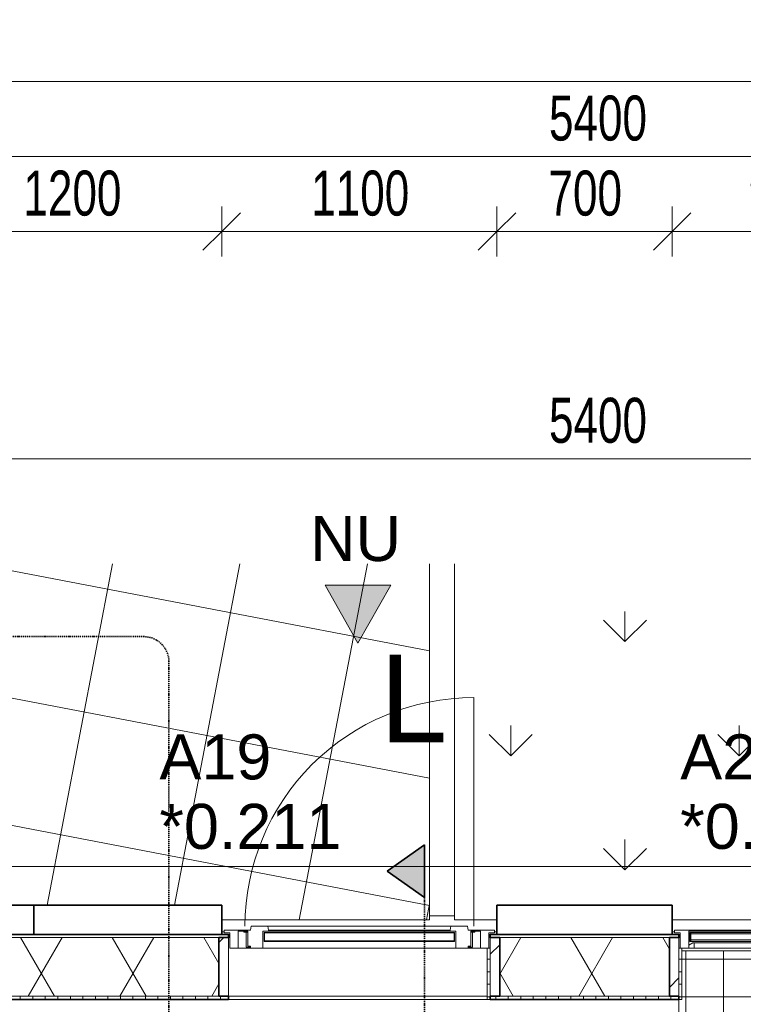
# Model space of a CAD drawing. Header units: millimetres. Extents: x -80560 to 110805, y -11020 to 52719.
# Tile 94 of 152: x 56888 to 59779, y 47820 to 51756. Entities that reach past the tile are written whole.
import ezdxf

# ---------------------------------------------------------------- set-up
doc = ezdxf.new("R2010")
doc.units = ezdxf.units.MM
doc.linetypes.add('DASHDOT2', pattern=[8, 4, -2, 0, -2])
doc.linetypes.add('DASHED2-1', pattern=[3, 2, -1])
for name, color, linetype, lineweight in [('A-ANNO-DIMS', 211, 'Continuous', 9), ('A-ANNO-DIMS-100', 211, 'Continuous', 9), ('A-ANNO-NOTE', 131, 'Continuous', 18), ('A-ANNO-SYMB', 150, 'Continuous', 9), ('A-DETL-MBND', 5, 'Continuous', 18), ('A-DOOR', 31, 'Continuous', 18), ('A-DOOR-FRAM', 31, 'Continuous', 18), ('A-FLOR', 192, 'Continuous', 18), ('A-FLOR-OVHD', 1, 'DASHED2-1', 18), ('A-FLOR-PATT', 8, 'Continuous', 18), ('A-GENM', 13, 'Continuous', 18), ('A-GLAZ', 151, 'Continuous', 18), ('A-GLAZ-IDEN', 152, 'Continuous', 18), ('A-GLAZ-SILL', 1, 'Continuous', 18), ('A-WALL', 113, 'Continuous', 35), ('A-WALL-PATT', 111, 'Continuous', 35), ('G-ANNO-SYMB', 111, 'Continuous', 9)]:
    doc.layers.add(name, color=color, linetype=linetype, lineweight=lineweight)
doc.styles.add('Arial', font='arial.ttf', dxfattribs={"height": 180})
doc.styles.add('Arial_4', font='arial.ttf', dxfattribs={"height": 350})
doc.styles.add('Arial_6', font='arial.ttf', dxfattribs={"width": 0.7, "height": 180})
doc.dimstyles.new('n3o_1_8', dxfattribs={"dimscale": 304.8, "dimtxt": 183.646692, "dimasz": 0.492126, "dimexe": 0.246063, "dimexo": 0.0625, "dimgap": 0.032808, "dimtad": 1, "dimdec": 0, "dimdsep": 46, "dimtxsty": 'Arial_6', "dimblk1": 'OBLIQUE', "dimblk2": 'OBLIQUE', "dimsah": 1, "dimcen": 0.09, "dimdle": 0.246063, "dimazin": 0, "dimtfac": 1, "dimtdec": 4, "dimtix": 1, "dimtmove": 0, "dimatfit": 3, "dimfxl": 0.246063, "dimfxlon": 1, "dimtvp": 1, "dimtolj": 1, "dimtzin": 0, "dimarcsym": 2})
doc.dimstyles.new('n3o_1_8_0_decimalen', dxfattribs={"dimscale": 304.8, "dimtxt": 183.646692, "dimasz": 0.492126, "dimexe": 0.328084, "dimexo": 0.0625, "dimgap": 0.032808, "dimtad": 1, "dimdec": 0, "dimdsep": 46, "dimtxsty": 'Arial_6', "dimblk1": 'OBLIQUE', "dimblk2": 'OBLIQUE', "dimsah": 1, "dimcen": 0.09, "dimdle": 0.328084, "dimazin": 0, "dimtfac": 1, "dimtdec": 4, "dimtix": 1, "dimtmove": 0, "dimatfit": 3, "dimfxl": 0.328084, "dimfxlon": 1, "dimtvp": 1, "dimtolj": 1, "dimtzin": 0, "dimarcsym": 2})
doc.dimstyles.new('n3o_1_8_3', dxfattribs={"dimscale": 304.8, "dimtxt": 183.646692, "dimasz": 0.492126, "dimexe": 0.246063, "dimexo": 0.0625, "dimgap": 0.032808, "dimtad": 1, "dimdec": 0, "dimdsep": 46, "dimtxsty": 'Arial_6', "dimblk1": 'OBLIQUE', "dimblk2": 'OBLIQUE', "dimsah": 1, "dimcen": 0.09, "dimdle": 0.246063, "dimazin": 0, "dimtfac": 1, "dimtdec": 4, "dimtix": 1, "dimtmove": 0, "dimatfit": 3, "dimfxl": 0.246063, "dimfxlon": 1, "dimtvp": 1, "dimtolj": 1, "dimtzin": 0, "dimarcsym": 2})
pattern_1 = [(45, (0, 0), (-141.42136, 141.42136), [])]
pattern_2 = [(0, (0, 0), (0, 50), [])]

# ---------------------------------------------------------------- blocks, each defined once
blk = doc.blocks.new('Leonardo College_EHA_1489_R18_CF_situatie_2020_rvt-1-DO_00 begane grond')
at = {"layer": 'A-FLOR-PATT', "lineweight": 9}
h = blk.add_hatch(dxfattribs=at)
h.set_pattern_fill('FP_25', color=43, style=0, pattern_type=2)
h.set_pattern_definition([(169.149, (24084.14, 38525.2), (-94.128, -491.06), []), (259.149, (24084.14, 38525.2), (491.06, -94.128), [])])
h.paths.add_polyline_path([(14151.7, 9821), (14151.7, 34634), (13184, 34634), (13184, 34771), (12951.7, 34771), (12951.7, 48157), (13184, 48157), (13184, 48216), (18550, 48216), (18550, 48157), (19450, 48157), (19450, 48216), (19700, 48216), (19700, 48157), (20600, 48157), (20600, 48216), (21650, 48216), (21650, 48157), (22550, 48157), (22550, 48216), (23000, 48216), (23000, 48157), (24100, 48157), (24100, 48216), (26625, 48216), (26625, 48202), (26650, 48201.5), (26650, 48157), (28000, 48157), (28000, 48202), (28025, 48202), (28025, 48216), (29775, 48216), (29775, 48202), (29800, 48201), (29800, 48157), (29805, 48157), (29805, 48201), (29825, 48201), (29825, 48166.5), (31125, 48166.5), (31125, 48201), (31145, 48201), (31145, 48157), (31150, 48157), (31150, 48202), (31175, 48202), (31175, 48216), (32800, 48216), (32800, 48157), (33630.7, 48157), (33630.7, 49580.6), (7590.2, 49580.6), (7590.2, 9821), (12289, 9821)], flags=0)
h.paths.add_polyline_path([(10632.4, 32055), (10632.4, 32075), (10622.4, 32075), (10622.4, 32055), (10282.4, 32055), (10282.4, 32075), (10272.4, 32075), (10272.4, 32055), (9932.4, 32055), (9932.4, 32075), (9922.4, 32075), (9922.4, 32055), (9582.4, 32055), (9582.4, 32075), (9572.4, 32075), (9572.4, 32055), (9232.4, 32055), (9232.4, 32075), (9222.4, 32075), (9222.4, 32055), (8882.4, 32055), (8882.4, 32075), (8877.4, 32075), (8877.4, 32655), (10977.4, 32655), (10977.4, 32075), (10972.4, 32075), (10972.4, 32055)], flags=0)
h.paths.add_polyline_path([(67959.7, 48157), (67959.7, 49580.6), (48811.5, 49580.6), (48807.2, 48216), (49300, 48216), (49300, 48157), (51100, 48157), (51100, 48216), (54550, 48216), (54550, 48157), (57250, 48157), (57250, 48216), (60400, 48216), (60400, 48157), (62200, 48157), (62200, 48216), (64450, 48216), (64450, 48157), (67499.3, 48157)], flags=0)
h.paths.add_polyline_path([(27719, 48165.9), (27719, 48210.9), (27991, 48210.9), (27991, 48165.9), (27853.6, 48165.9)], flags=0)
h.paths.add_polyline_path([(27266.3, 48165.9), (26659, 48165.9), (26659, 48210.9), (27711, 48210.9), (27711, 48165.9), (27559.9, 48165.9)], flags=0)
h.paths.add_polyline_path([(31120.2, 48171), (29829, 48171), (29829, 48201), (31120.2, 48201)], flags=0)
h = blk.add_hatch(dxfattribs=at)
h.set_pattern_fill('FP_26', color=93, style=0, pattern_type=2)
h.set_pattern_definition([(90, (0, 0), (-456.197, 456.197), [120.967, -791.427]), (45, (0, 0), (-456.197, 456.197), [120.968, -524.193]), (135, (0, 0), (-456.197, -456.197), [120.967, -524.192])])
h.paths.add_polyline_path([(46900, 48157), (46900, 48216), (48707.1, 48216), (48707.1, 49580.6), (33730.7, 49580.6), (33730.7, 48157), (33900, 48157), (33900, 48216), (34600, 48216), (34600, 48157), (35500, 48157), (35500, 48216), (45100, 48216), (45100, 48157), (46354.9, 48157)], flags=0)
at = {"layer": 'A-DETL-MBND', "color": 254}
for p, q in [((33730.7, 48173), (33630.7, 48173)), ((33630.7, 48173), (33730.7, 48173))]:
    blk.add_line(p, q, dxfattribs=at)
at = {"layer": 'A-FLOR', "color": 7}
for p, q in [((33630.7, 48157), (33630.7, 49580.6)), ((33730.7, 49580.6), (33730.7, 48157)), ((32800, 48157), (33630.7, 48157)), ((33730.7, 48157), (33900, 48157)), ((34600, 48157), (35500, 48157))]:
    blk.add_line(p, q, dxfattribs=at)
blk = doc.blocks.new('NLRS_41_GM_WPB_spouwlat-SH_generiek_ISR - 235x38-V73-DO_00 begane grond')
at = {"layer": 'A-GENM'}
h = blk.add_hatch(dxfattribs=at)
h.set_pattern_fill('FP_78', color=256, style=0, pattern_type=2)
h.set_pattern_definition(pattern_1)
h.paths.add_polyline_path([(32827, 47852), (32827, 48087), (32789, 48087), (32789, 47852)], flags=0)
for p, q in [((32827, 48087), (32789, 48087)), ((32789, 48087), (32789, 47852)), ((32827, 47852), (32827, 48087)), ((32789, 47852), (32827, 47852))]:
    blk.add_line(p, q, dxfattribs=at)
blk = doc.blocks.new('NLRS_41_GM_WPB_spouwlat-SH_generiek_ISR - 235x38-V74-DO_00 begane grond')
at = {"layer": 'A-GENM'}
h = blk.add_hatch(dxfattribs=at)
h.set_pattern_fill('FP_81', color=256, style=0, pattern_type=2)
h.set_pattern_definition(pattern_1)
h.paths.add_polyline_path([(33911, 47852), (33911, 48087), (33873, 48087), (33873, 47852)], flags=0)
for p, q in [((33911, 48087), (33873, 48087)), ((33873, 48087), (33873, 47852)), ((33911, 47852), (33911, 48087)), ((33873, 47852), (33911, 47852))]:
    blk.add_line(p, q, dxfattribs=at)
blk = doc.blocks.new('NLRS_41_GM_WPB_spouwlat-SH_generiek_ISR - 235x38-33868849-DO_00 begane grond')
at = {"layer": 'A-DETL-MBND'}
for p, q in [((23032, 48087), (23027, 48087)), ((24073, 48087), (24068, 48087)), ((24061, 47852), (23027, 47852))]:
    blk.add_line(p, q, dxfattribs=at)
blk = doc.blocks.new('41_dagkanten_SH_generiek_ISR - 12x204_5-V75-DO_00 begane grond')
at = {"layer": 'A-GENM'}
h = blk.add_hatch(dxfattribs=at)
h.set_pattern_fill('FP_79', color=256, style=0, pattern_type=2)
h.set_pattern_definition(pattern_2)
h.paths.add_polyline_path([(33861, 47839.5), (33873, 47839.5), (33873, 48044), (33861, 48044), (33861, 47914.3)], flags=0)
for p, q in [((33861, 48044), (33861, 47839.5)), ((33873, 48044), (33868, 48044)), ((33873, 47839.5), (33873, 48044)), ((33861, 47839.5), (33873, 47839.5))]:
    blk.add_line(p, q, dxfattribs=at)
blk = doc.blocks.new('NLRS_41_GM_WPB_spouwlat-SH_generiek_ISR - 235x38-V76-DO_00 begane grond')
at = {"layer": 'A-GENM'}
h = blk.add_hatch(dxfattribs=at)
h.set_pattern_fill('FP_78', color=256, style=0, pattern_type=2)
h.set_pattern_definition(pattern_1)
h.paths.add_polyline_path([(34627, 47852), (34627, 48087), (34589, 48087), (34589, 47852), (34608.1, 47852)], flags=0)
for p, q in [((34627, 48087), (34589, 48087)), ((34589, 48087), (34589, 47852)), ((34627, 47852), (34627, 48087)), ((34589, 47852), (34627, 47852))]:
    blk.add_line(p, q, dxfattribs=at)
blk = doc.blocks.new('41_dagkanten_SH_generiek_ISR - 12x204_5-33886072-DO_00 begane grond')
at = {"layer": 'A-GENM'}
h = blk.add_hatch(dxfattribs=at)
h.set_pattern_fill('FP_80', color=256, style=0, pattern_type=2)
h.set_pattern_definition(pattern_2)
h.paths.add_polyline_path([(34627, 47839.5), (34639, 47839.5), (34639, 48044), (34627, 48044), (34627, 47914.3)], flags=0)
for p, q in [((34632, 48044), (34627, 48044)), ((34627, 48044), (34627, 47839.5)), ((34639, 47839.5), (34639, 48044)), ((34627, 47839.5), (34639, 47839.5))]:
    blk.add_line(p, q, dxfattribs=at)
blk = doc.blocks.new('merk 900 vast glas HOOG shadowbox - merk 900 vast glas HOOG shadowbox-32555523-DO_00 begane grond')
at = {"layer": 'A-GLAZ'}
for p, q in [((-362, 0), (-440, 0)), ((-440, 0), (-440, -10)), ((-362, -4), (-362, 0)), ((440, 0), (362, 0)), ((362, 0), (362, -4)), ((440, -10), (440, 0)), ((-440, -10), (-418, -10)), ((-418, -10), (-418, -72)), ((-384, -72), (-384, -4)), ((-384, -4), (-362, -4)), ((362, -4), (384, -4)), ((384, -4), (384, -72)), ((418, -72), (418, -10)), ((418, -10), (440, -10)), ((-418, -72), (-384, -72)), ((384, -72), (418, -72))]:
    blk.add_line(p, q, dxfattribs=at)
at = {"layer": 'A-GLAZ-SILL'}
for p, q in [((362, 0), (-362, 0)), ((362, -4), (-362, -4))]:
    blk.add_line(p, q, dxfattribs=at)
blk = doc.blocks.new('merk 1100 deur buitendraaiend - merk 1100 deur buitendraaiend-32031216-DO_00 begane grond')
at = {"layer": 'A-GLAZ'}
for p, q in [((-462, 0), (-540, 0)), ((-540, 0), (-540, -10)), ((-462, -4), (-462, 0)), ((540, 0), (462, 0)), ((462, 0), (462, -4)), ((540, -10), (540, 0)), ((-540, -10), (-518, -10)), ((-518, -10), (-518, -72)), ((-484, -72), (-484, -4)), ((-484, -4), (-462, -4)), ((462, -4), (484, -4)), ((484, -4), (484, -72)), ((518, -72), (518, -10)), ((518, -10), (540, -10)), ((-518, -72), (-484, -72)), ((484, -72), (518, -72))]:
    blk.add_line(p, q, dxfattribs=at)
at = {"layer": 'A-GLAZ-SILL'}
for p, q in [((-457, 0), (-462, 0)), ((462, 0), (457, 0))]:
    blk.add_line(p, q, dxfattribs=at)
blk = doc.blocks.new('31_n3o_gevelopening_vensterbank_tegelwerk - 505x10-V125-DO_00 begane grond')
at = {"layer": 'A-GENM'}
h = blk.add_hatch(dxfattribs=at)
h.set_pattern_fill('FP_147', color=256, style=0, pattern_type=2)
h.set_pattern_definition([(0, (0, 0), (0, 150), []), (90, (0, 0), (-150, 9e-15), [])])
h.paths.add_polyline_path([(0, 0), (0, -311.5), (12, -311.5), (12, -505), (834, -505), (834, -311.5), (846, -311.5), (846, 0)], flags=0)
for p, q in [((0, -311.5), (0, 0)), ((0, 0), (846, 0)), ((846, 0), (846, -311.5)), ((12, -505), (834, -505))]:
    blk.add_line(p, q, dxfattribs=at)
blk = doc.blocks.new('DPWP_merk 1100 deur buitendraaiend Window1 - Type 1-33672308-DO_00 begane grond')
at = {"layer": 'A-GENM'}
for p, q in [((-462, 0), (-457, 0)), ((-462, -4), (-462, 0)), ((457, 0), (462, 0)), ((462, 0), (462, -4)), ((-452, -4), (-462, -4)), ((-445, -4), (-452, -4)), ((-452, -64), (-452, -4)), ((452, -4), (445, -4)), ((462, -4), (452, -4)), ((452, -4), (452, -64)), ((-484, -68), (-440, -68)), ((-440, -64), (-452, -64)), ((-435, -64), (-440, -64)), ((-440, -68), (-440, -64)), ((-435, -68), (-440, -68)), ((440, -64), (435, -64)), ((440, -68), (435, -68)), ((452, -64), (440, -64)), ((440, -64), (440, -68)), ((440, -68), (484, -68))]:
    blk.add_line(p, q, dxfattribs=at)
blk = doc.blocks.new('DPWP_merk 1100 deur buitendraaiend Window1 Window1 - Type 1-33672270-DO_00 begane grond')
at = {"layer": 'A-DOOR'}
for p, q in [((365.5, 84), (-365.5, 84)), ((363, 68), (-363, 68)), ((363, 64), (-363, 64)), ((385, -4), (-385, -4))]:
    blk.add_line(p, q, dxfattribs=at)
at = {"layer": 'A-DOOR-FRAM'}
for p, q in [((-432.5, 84), (-435, 68)), ((-365.5, 84), (-432.5, 84)), ((-363, 68), (-365.5, 84)), ((365.5, 84), (363, 68)), ((432.5, 84), (365.5, 84)), ((435, 68), (432.5, 84)), ((-435, 68), (-457, 68)), ((-457, 68), (-457, 64)), ((-457, 64), (-445, 64)), ((-445, 64), (-445, 4)), ((-385, -4), (-385, 64)), ((-385, 64), (-363, 64)), ((-363, 64), (-363, 68)), ((363, 68), (363, 64)), ((363, 64), (385, 64)), ((385, 64), (385, -4)), ((457, 68), (435, 68)), ((445, 4), (445, 64)), ((445, 64), (457, 64)), ((457, 64), (457, 68)), ((-445, 4), (-435, 4)), ((-435, 4), (-435, -4)), ((435, -4), (435, 4)), ((435, 4), (445, 4)), ((-435, -4), (-385, -4)), ((385, -4), (435, -4))]:
    blk.add_line(p, q, dxfattribs=at)
blk = doc.blocks.new('Mobility Plan Swing v2 - Mobility Plan Swing v2-33672526-DO_00 begane grond')
at = {"layer": 'A-GENM'}
blk.add_line((-457, -914), (-457, 0), dxfattribs=at)
blk.add_arc((-457, 0), 914, 270, 0, dxfattribs=at)
blk = doc.blocks.new('DPWP_merk 1100 deur buitendraaiend Window1 Window1 Panel1 - Type 1-33672237-DO_00 begane grond')
at = {"layer": 'A-GENM'}
for p, q in [((380, -5), (-380, -5)), ((-380, -5), (-380, -7)), ((-379, -5), (-380, -5)), ((-380, -5), (-380, -41)), ((-380, -7), (380, -7)), ((380, -39), (-380, -39)), ((-380, -39), (-380, -41)), ((-379, -41), (-379, -5)), ((380, -5), (379, -5)), ((379, -5), (379, -41)), ((380, -7), (380, -5)), ((380, -41), (380, -5)), ((380, -41), (380, -39)), ((-380, -41), (380, -41)), ((-380, -41), (-379, -41)), ((379, -41), (380, -41))]:
    blk.add_line(p, q, dxfattribs=at)
blk = doc.blocks.new('30_n3o_RT72_glas met glaslat - Type 1-33690252-DO_00 begane grond')
at = {"layer": 'A-GENM'}
for points in [[(-379, -11), (379, -11), (379, -5), (-379, -5)], [(-379, -41), (379, -41), (379, -35), (-379, -35)]]:
    blk.add_hatch(color=256, dxfattribs=at).paths.add_polyline_path(points, flags=0)
for p, q in [((379, -5), (-379, -5)), ((-379, -5), (-379, -11)), ((-375, -5), (-379, -5)), ((-379, -5), (-379, -41)), ((-379, -11), (379, -11)), ((379, -35), (-379, -35)), ((-379, -35), (-379, -41)), ((-375, -41), (-375, -5)), ((379, -5), (375, -5)), ((375, -5), (375, -41)), ((379, -11), (379, -5)), ((379, -41), (379, -5)), ((379, -41), (379, -35)), ((-379, -41), (379, -41)), ((-379, -41), (-375, -41)), ((375, -41), (379, -41))]:
    blk.add_line(p, q, dxfattribs=at)
blk = doc.blocks.new('DPWP_30_n3o_RT72_glas met glaslat Frame1 - Type 1-33690255-DO_00 begane grond')
at = {"layer": 'A-GENM'}
for p, q in [((-367.317, -5), (-384, -15)), ((-384, -27), (-362, -27)), ((-362, -5), (-367.317, -5)), ((362, -5), (-362, -5)), ((-362, -27), (-362, -5)), ((362, -27), (-362, -27)), ((367.317, -5), (362, -5)), ((362, -5), (362, -27)), ((362, -27), (384, -27)), ((384, -15), (367.317, -5))]:
    blk.add_line(p, q, dxfattribs=at)
blk = doc.blocks.new('Section - 00_n3o_sectionmark_detailaanduiding-325618-DO_00 begane grond')
at = {"layer": 'G-ANNO-SYMB'}
blk.add_hatch(color=256, dxfattribs=at).paths.add_polyline_path([(0, 0), (1.05, 1.5), (2.101, 0)], flags=0)
at = {"layer": 'G-ANNO-SYMB', "linetype": 'DASHDOT2', "lineweight": 35}
for p, q in [((1.05, 1.5), (0, 0)), ((2.101, 0), (1.05, 1.5)), ((0, 0), (2.101, 0))]:
    blk.add_line(p, q, dxfattribs=at)
blk = doc.blocks.new('DIMBLOCK10-DO_00 begane grond')
at = {"layer": 'A-ANNO-DIMS-100'}
for p, q in [((56494.8, 51309.5), (56494.8, 51109.5)), ((56494.8, 51209.5), (56494.8, 51309.5)), ((61894.8, 51309.5), (61894.8, 51109.5)), ((61894.8, 51209.5), (61894.8, 51309.5)), ((56494.8, 51209.5), (56569.8, 51284.5)), ((61894.8, 51209.5), (61969.8, 51284.5)), ((56494.8, 51209.5), (56419.8, 51134.5)), ((56494.8, 51209.5), (61894.8, 51209.5)), ((61894.8, 51209.5), (61819.8, 51134.5))]:
    blk.add_line(p, q, dxfattribs=at)
at = {"layer": 'A-ANNO-DIMS-100', "color": 0, "insert": (59002.7, 51453.2), "char_height": 180, "width": 461.094, "attachment_point": 1, "line_spacing_factor": 0.941778, "style": 'Arial_6'}
blk.add_mtext('5400', dxfattribs=at)
blk = doc.blocks.new('_Oblique')
at = {"color": 0, "linetype": 'ByBlock', "lineweight": -2}
blk.add_line((-0.5, -0.5), (0.5, 0.5), dxfattribs=at)
blk = doc.blocks.new('00_n3o_sym_entreepijltje - nooduitgang_1_8mm-3376787-DO_00 begane grond')
at = {"layer": 'A-ANNO-NOTE', "lineweight": 9}
blk.add_hatch(color=256, dxfattribs=at).paths.add_polyline_path([(-1.319, -2.322), (0, 0), (1.311, -2.322)], flags=0)
at = {"layer": 'A-ANNO-NOTE'}
for p, q in [((0, 0), (-1.319, -2.322)), ((1.311, -2.322), (0, 0)), ((-1.319, -2.322), (1.311, -2.322))]:
    blk.add_line(p, q, dxfattribs=at)
blk = doc.blocks.new('DIMBLOCK59-DO_00 begane grond')
at = {"layer": 'A-ANNO-DIMS-100'}
for p, q in [((37923.8, 51509.5), (37998.8, 51584.5)), ((37923.8, 51434.5), (37923.8, 51584.5)), ((104065.3, 51509.5), (104140.3, 51584.5)), ((104065.3, 51434.5), (104065.3, 51584.5)), ((37848.8, 51509.5), (104140.3, 51509.5)), ((37923.8, 51509.5), (37848.8, 51434.5)), ((37923.8, 51509.5), (37923.8, 51434.5)), ((104065.3, 51509.5), (103990.3, 51434.5)), ((104065.3, 51509.5), (104065.3, 51434.5))]:
    blk.add_line(p, q, dxfattribs=at)
at = {"layer": 'A-ANNO-DIMS-100', "color": 0, "insert": (70754.4, 51753.2), "char_height": 180, "width": 576.368, "attachment_point": 1, "line_spacing_factor": 0.941778, "style": 'Arial_6'}
blk.add_mtext('66142', dxfattribs=at)
blk = doc.blocks.new('DIMBLOCK478-DO_00 begane grond')
at = {"layer": 'A-ANNO-DIMS-100'}
for p, q in [((56494.8, 51009.5), (56494.8, 50809.5)), ((56494.8, 50909.5), (56494.8, 51009.5)), ((56494.8, 50909.5), (56569.8, 50984.5)), ((57694.8, 50809.5), (57694.8, 51009.5)), ((57694.8, 50909.5), (57769.8, 50984.5)), ((56494.8, 50909.5), (56419.8, 50834.5)), ((56494.8, 50909.5), (57694.8, 50909.5)), ((57694.8, 50909.5), (57619.8, 50834.5)), ((57694.8, 50909.5), (57694.8, 50809.5))]:
    blk.add_line(p, q, dxfattribs=at)
at = {"layer": 'A-ANNO-DIMS-100', "color": 0, "insert": (56902.7, 51153.2), "char_height": 180, "width": 461.094, "attachment_point": 1, "line_spacing_factor": 0.941778, "style": 'Arial_6'}
blk.add_mtext('1200', dxfattribs=at)
blk = doc.blocks.new('DIMBLOCK479-DO_00 begane grond')
at = {"layer": 'A-ANNO-DIMS-100'}
for p, q in [((57694.8, 50809.5), (57694.8, 51009.5)), ((57694.8, 50909.5), (57769.8, 50984.5)), ((58794.8, 50809.5), (58794.8, 51009.5)), ((58794.8, 50909.5), (58869.8, 50984.5)), ((57694.8, 50909.5), (57619.8, 50834.5)), ((57694.8, 50909.5), (58794.8, 50909.5)), ((57694.8, 50909.5), (57694.8, 50809.5)), ((58794.8, 50909.5), (58719.8, 50834.5)), ((58794.8, 50909.5), (58794.8, 50809.5))]:
    blk.add_line(p, q, dxfattribs=at)
at = {"layer": 'A-ANNO-DIMS-100', "color": 0, "insert": (58052.7, 51153.2), "char_height": 180, "width": 461.094, "attachment_point": 1, "line_spacing_factor": 0.941778, "style": 'Arial_6'}
blk.add_mtext('1100', dxfattribs=at)
blk = doc.blocks.new('DIMBLOCK480-DO_00 begane grond')
at = {"layer": 'A-ANNO-DIMS-100'}
for p, q in [((58794.8, 50809.5), (58794.8, 51009.5)), ((58794.8, 50909.5), (58869.8, 50984.5)), ((59494.8, 50809.5), (59494.8, 51009.5)), ((59494.8, 50909.5), (59569.8, 50984.5)), ((58794.8, 50909.5), (58719.8, 50834.5)), ((58794.8, 50909.5), (59494.8, 50909.5)), ((58794.8, 50909.5), (58794.8, 50809.5)), ((59494.8, 50909.5), (59419.8, 50834.5)), ((59494.8, 50909.5), (59494.8, 50809.5))]:
    blk.add_line(p, q, dxfattribs=at)
at = {"layer": 'A-ANNO-DIMS-100', "color": 0, "insert": (59000.7, 51153.2), "char_height": 180, "width": 345.821, "attachment_point": 1, "line_spacing_factor": 0.941778, "style": 'Arial_6'}
blk.add_mtext('700', dxfattribs=at)
blk = doc.blocks.new('DIMBLOCK481-DO_00 begane grond')
at = {"layer": 'A-ANNO-DIMS-100'}
for p, q in [((59494.8, 50809.5), (59494.8, 51009.5)), ((59494.8, 50909.5), (59569.8, 50984.5)), ((60394.8, 50809.5), (60394.8, 51009.5)), ((60394.8, 50909.5), (60469.8, 50984.5)), ((59494.8, 50909.5), (59419.8, 50834.5)), ((59494.8, 50909.5), (60394.8, 50909.5)), ((59494.8, 50909.5), (59494.8, 50809.5)), ((60394.8, 50909.5), (60319.8, 50834.5)), ((60394.8, 50909.5), (60394.8, 50809.5))]:
    blk.add_line(p, q, dxfattribs=at)
at = {"layer": 'A-ANNO-DIMS-100', "color": 0, "insert": (59800.7, 51153.2), "char_height": 180, "width": 345.821, "attachment_point": 1, "line_spacing_factor": 0.941778, "style": 'Arial_6'}
blk.add_mtext('900', dxfattribs=at)
blk = doc.blocks.new('DIMBLOCK647-DO_00 begane grond')
at = {"layer": 'A-ANNO-DIMS-100'}
for p, q in [((56494.8, 50001), (56569.8, 50076)), ((56494.8, 50076), (56494.8, 49926)), ((56494.8, 50001), (56494.8, 50076)), ((61894.8, 50001), (61969.8, 50076)), ((61894.8, 50076), (61894.8, 49926)), ((61894.8, 50001), (61894.8, 50076)), ((56494.8, 50001), (56419.8, 49926)), ((56494.8, 50001), (61894.8, 50001)), ((61894.8, 50001), (61819.8, 49926))]:
    blk.add_line(p, q, dxfattribs=at)
at = {"layer": 'A-ANNO-DIMS-100', "color": 0, "insert": (59002.7, 50244.7), "char_height": 180, "width": 461.094, "attachment_point": 1, "line_spacing_factor": 0.941778, "style": 'Arial_6'}
blk.add_mtext('5400', dxfattribs=at)

msp = doc.modelspace()

# ---------------------------------------------------------------- hatches: boundary and pattern name
at = {"layer": 'A-WALL-PATT', "lineweight": 18}
h = msp.add_hatch(dxfattribs=at)
h.set_pattern_fill('FP_83', color=256, style=0, pattern_type=2)
h.set_pattern_definition([(180, (55190.07, 48099), (1e-13, -50), [])])
h.paths.add_polyline_path([(72184.3, 48087), (72184.3, 48099), (71767.8, 48099), (71767.8, 48087), (71837.1, 48087)], flags=0)
h.paths.add_polyline_path([(70021.8, 48087), (70021.8, 48099), (60367.8, 48099), (60367.8, 48087), (69983.8, 48087)], flags=0)
h.paths.add_polyline_path([(58915.5, 48087), (59521.8, 48087), (59521.8, 48099), (58767.8, 48099), (58767.8, 48087), (58805.8, 48087)], flags=0)
h.paths.add_polyline_path([(56107.8, 48087), (57721.8, 48087), (57721.8, 48099), (56088.8, 48099), (56088.8, 48087)], flags=0)
h.paths.add_polyline_path([(53042.1, 48087), (54650.8, 48087), (54650.8, 48099), (52938.8, 48099), (52938.8, 48087), (52957.8, 48087)], flags=0)
h.paths.add_polyline_path([(49005.8, 48087), (51500.8, 48087), (51500.8, 48099), (48967.8, 48099), (48967.8, 48087)], flags=0)
h.paths.add_polyline_path([(47883.8, 48087), (47921.8, 48087), (47921.8, 48099), (47417.8, 48099), (47417.8, 48087), (47756, 48087)], flags=0)
h.paths.add_polyline_path([(46571.8, 48087), (46571.8, 48099), (45467.8, 48099), (45467.8, 48087), (46533.8, 48087)], flags=0)
h.paths.add_polyline_path([(44621.8, 48087), (44621.8, 48099), (44317.8, 48099), (44317.8, 48087), (44583.8, 48087)], flags=0)
h.paths.add_polyline_path([(43471.8, 48087), (43471.8, 48099), (38195.8, 48099), (38195.8, 48087), (43433.8, 48087)], flags=0)
h = msp.add_hatch(dxfattribs=at)
h.set_pattern_fill('FP_2', color=256, style=0, pattern_type=2)
h.set_pattern_definition([(60, (24894.82, 0), (-274.963, 158.75), []), (120, (24894.82, 0), (-274.963, -158.75), [])])
h.paths.add_polyline_path([(72184.3, 47852), (72184.3, 48087), (71805.8, 48087), (71805.8, 47852), (71837.1, 47852)], flags=0)
h.paths.add_polyline_path([(69983.8, 47852), (69983.8, 48087), (60405.8, 48087), (60405.8, 47852), (69487.7, 47852)], flags=0)
h.paths.add_polyline_path([(59483.8, 47852), (59483.8, 48087), (58805.8, 48087), (58805.8, 47852), (59209.2, 47852)], flags=0)
h.paths.add_polyline_path([(57683.8, 47852), (57683.8, 48087), (56107.8, 48087), (56107.8, 47852), (57447.2, 47852)], flags=0)
h.paths.add_polyline_path([(54631.8, 47852), (54631.8, 48087), (52957.8, 48087), (52957.8, 47852), (53629.4, 47852)], flags=0)
h.paths.add_polyline_path([(51481.8, 47852), (51481.8, 48087), (49005.8, 48087), (49005.8, 47852), (51280.1, 47852)], flags=0)
h.paths.add_polyline_path([(47883.8, 47852), (47883.8, 48087), (47455.8, 48087), (47455.8, 47852), (47756, 47852)], flags=0)
h.paths.add_polyline_path([(46533.8, 47852), (46533.8, 48087), (45505.8, 48087), (45505.8, 47852), (45994, 47852)], flags=0)
h.paths.add_polyline_path([(44583.8, 47852), (44583.8, 48087), (44355.8, 48087), (44355.8, 47852), (44532.3, 47852)], flags=0)
h.paths.add_polyline_path([(43433.8, 47852), (43433.8, 48087), (38207.8, 48087), (38207.8, 47852), (43057.3, 47852)], flags=0)
h = msp.add_hatch(dxfattribs=at)
h.set_pattern_fill('FP_84', color=256, angle=-270, style=0, pattern_type=2)
h.set_pattern_definition([(270, (55190.07, 48099), (50, 2e-13), [])])
h.paths.add_polyline_path([(72184.3, 47839.5), (72184.3, 47852), (71767.8, 47852), (71767.8, 47839.5), (71837.1, 47839.5)], flags=0)
h.paths.add_polyline_path([(70021.8, 47839.5), (70021.8, 47852), (60367.8, 47852), (60367.8, 47839.5), (69644.8, 47839.5)], flags=0)
h.paths.add_polyline_path([(58915.5, 47839.5), (59521.8, 47839.5), (59521.8, 47852), (58767.8, 47852), (58767.8, 47839.5)], flags=0)
h.paths.add_polyline_path([(57153.5, 47839.5), (57721.8, 47839.5), (57721.8, 47852), (56044.8, 47852), (56044.8, 47839.5), (56859.8, 47839.5)], flags=0)
h.paths.add_polyline_path([(54694.8, 47839.5), (54694.8, 47852), (52894.8, 47852), (52894.8, 47839.5), (53629.4, 47839.5)], flags=0)
h.paths.add_polyline_path([(51280.1, 47839.5), (51544.8, 47839.5), (51544.8, 47852), (48967.8, 47852), (48967.8, 47839.5), (50105.4, 47839.5)], flags=0)
h.paths.add_polyline_path([(47756, 47839.5), (47921.8, 47839.5), (47921.8, 47852), (47417.8, 47852), (47417.8, 47839.5)], flags=0)
h.paths.add_polyline_path([(46571.8, 47839.5), (46571.8, 47852), (45467.8, 47852), (45467.8, 47839.5), (45994, 47839.5)], flags=0)
h.paths.add_polyline_path([(44544.8, 47839.5), (44621.8, 47839.5), (44621.8, 47852), (44532.3, 47852), (44532.3, 47839.5)], flags=0)
h.paths.add_polyline_path([(43471.8, 47839.5), (43471.8, 47852), (38442.8, 47852), (38442.8, 47839.5), (43057.3, 47839.5)], flags=0)
h.paths.add_polyline_path([(44317.8, 47839.5), (44457.3, 47839.5), (44457.3, 47852), (44317.8, 47852)], flags=0)

# ---------------------------------------------------------------- linework, layer by layer
at = {"layer": 'A-ANNO-SYMB', "linetype": 'DASHDOT2', "lineweight": 35}
for p, q in [((57383.7, 49289.7), (48034.6, 49289.7)), ((57483.7, 44264.6), (57483.7, 49189.7))]:
    msp.add_line(p, q, dxfattribs=at)
msp.add_arc((57383.7, 49189.7), 100, 0, 90, dxfattribs=at)
at = {"layer": 'A-DETL-MBND'}
for p, q in [((57694.8, 48110), (57704.8, 48110)), ((58784.8, 48110), (58794.8, 48110)), ((59494.8, 48110), (59504.8, 48110))]:
    msp.add_line(p, q, dxfattribs=at)
at = {"layer": 'A-FLOR-OVHD'}
msp.add_line((37923.8, 48371), (104065.3, 48371), dxfattribs=at)
at = {"layer": 'A-WALL'}
for p, q in [((57694.8, 48216), (56069.8, 48216)), ((56944.8, 48099), (56944.8, 48216)), ((57694.8, 48099), (57694.8, 48216)), ((59494.8, 48216), (58794.8, 48216)), ((58794.8, 48216), (58794.8, 48099)), ((59494.8, 48099), (59494.8, 48216)), ((56069.8, 48099), (57721.8, 48099)), ((57683.8, 47852), (57683.8, 48087)), ((57683.8, 48087), (57721.8, 48087)), ((57721.8, 48087), (57721.8, 48099)), ((59521.8, 48099), (58767.8, 48099)), ((58767.8, 48099), (58767.8, 48087)), ((58767.8, 48087), (58805.8, 48087)), ((58805.8, 48087), (58805.8, 47852)), ((59483.8, 47852), (59483.8, 48087)), ((59483.8, 48087), (59521.8, 48087)), ((59521.8, 48087), (59521.8, 48099)), ((56069.8, 47839.5), (57721.8, 47839.5)), ((57721.8, 47852), (57683.8, 47852)), ((57721.8, 47839.5), (57721.8, 47852)), ((58805.8, 47852), (58767.8, 47852)), ((58767.8, 47852), (58767.8, 47839.5)), ((58767.8, 47839.5), (59521.8, 47839.5)), ((59521.8, 47852), (59483.8, 47852)), ((59521.8, 47839.5), (59521.8, 47852))]:
    msp.add_line(p, q, dxfattribs=at)
at = {"layer": 'A-WALL', "lineweight": 18}
for p, q in [((57683.8, 48087), (56107.8, 48087)), ((57721.8, 48099), (57726.8, 48099)), ((57721.8, 48087), (57726.8, 48087)), ((58762.8, 48099), (58767.8, 48099)), ((58762.8, 48087), (58767.8, 48087)), ((59483.8, 48087), (58805.8, 48087)), ((59521.8, 48099), (59526.8, 48099)), ((59521.8, 48087), (59526.8, 48087)), ((57683.8, 47852), (56107.8, 47852)), ((58755.8, 47852), (57721.8, 47852)), ((58755.8, 47839.5), (57721.8, 47839.5)), ((59483.8, 47852), (58805.8, 47852))]:
    msp.add_line(p, q, dxfattribs=at)
at = {"layer": 'G-ANNO-SYMB', "linetype": 'DASHDOT2', "lineweight": 35}
msp.add_line((58505.6, 48457.5), (58505.6, 9197.4), dxfattribs=at)

# ---------------------------------------------------------------- block references
at = {"color": 250, "lineweight": 5}
msp.add_blockref('Leonardo College_EHA_1489_R18_CF_situatie_2020_rvt-1-DO_00 begane grond', (24894.8, 0), dxfattribs=at)
at = {"layer": 'A-ANNO-NOTE', "xscale": 100, "yscale": 100, "zscale": 100, "rotation": 180}
msp.add_blockref('00_n3o_sym_entreepijltje - nooduitgang_1_8mm-3376787-DO_00 begane grond', (58239.1, 49263.8), dxfattribs=at)
at = {"layer": 'A-DOOR'}
msp.add_blockref('DPWP_merk 1100 deur buitendraaiend Window1 Window1 - Type 1-33672270-DO_00 begane grond', (58244.8, 48048), dxfattribs=at)
at = {"layer": 'A-GENM', "rotation": 180}
for name, p in [('Mobility Plan Swing v2 - Mobility Plan Swing v2-33672526-DO_00 begane grond', (58244.8, 48132)), ('31_n3o_gevelopening_vensterbank_tegelwerk - 505x10-V125-DO_00 begane grond', (60367.8, 47528))]:
    msp.add_blockref(name, p, dxfattribs=at)
at = {"layer": 'A-GENM'}
for name, p in [('DPWP_merk 1100 deur buitendraaiend Window1 - Type 1-33672308-DO_00 begane grond', (58244.8, 48112)), ('DPWP_merk 1100 deur buitendraaiend Window1 Window1 Panel1 - Type 1-33672237-DO_00 begane grond', (58244.8, 48112)), ('30_n3o_RT72_glas met glaslat - Type 1-33690252-DO_00 begane grond', (59944.8, 48112)), ('NLRS_41_GM_WPB_spouwlat-SH_generiek_ISR - 235x38-V73-DO_00 begane grond', (24894.8, 0)), ('NLRS_41_GM_WPB_spouwlat-SH_generiek_ISR - 235x38-33868849-DO_00 begane grond', (34694.8, 0)), ('NLRS_41_GM_WPB_spouwlat-SH_generiek_ISR - 235x38-V74-DO_00 begane grond', (24894.8, 0)), ('NLRS_41_GM_WPB_spouwlat-SH_generiek_ISR - 235x38-V76-DO_00 begane grond', (24894.8, 0)), ('41_dagkanten_SH_generiek_ISR - 12x204_5-V75-DO_00 begane grond', (24894.8, 0)), ('41_dagkanten_SH_generiek_ISR - 12x204_5-33886072-DO_00 begane grond', (24894.8, 0)), ('DPWP_30_n3o_RT72_glas met glaslat Frame1 - Type 1-33690255-DO_00 begane grond', (59944.8, 48071))]:
    msp.add_blockref(name, p, dxfattribs=at)
at = {"layer": 'A-GLAZ'}
for name, p in [('merk 1100 deur buitendraaiend - merk 1100 deur buitendraaiend-32031216-DO_00 begane grond', (58244.8, 48116)), ('merk 900 vast glas HOOG shadowbox - merk 900 vast glas HOOG shadowbox-32555523-DO_00 begane grond', (59944.8, 48116))]:
    msp.add_blockref(name, p, dxfattribs=at)
at = {"layer": 'G-ANNO-SYMB', "linetype": 'DASHDOT2', "lineweight": 35, "extrusion": (0, 0, -1), "xscale": 99.99999999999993, "yscale": 99.99999999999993, "zscale": 99.99999999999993, "rotation": 270.0000000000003}
msp.add_blockref('Section - 00_n3o_sectionmark_detailaanduiding-325618-DO_00 begane grond', (-58505.6, 48457.5), dxfattribs=at)

# ---------------------------------------------------------------- texts
at = {"layer": 'A-ANNO-NOTE', "lineweight": 9, "insert": (58048.3, 49772), "char_height": 180, "width": 432.911, "attachment_point": 1, "style": 'Arial'}
msp.add_mtext('NU', dxfattribs=at)
at = {"layer": 'A-GLAZ-IDEN', "lineweight": 9, "char_height": 180, "attachment_point": 1, "style": 'Arial'}
for s, insert, width in [('A19', (57446.1, 48899), 537.131), ('A25', (59527.1, 48899), 537.131), ('*0.211', (57446.1, 48621.2), 865.822), ('*0.219', (59527.1, 48621.2), 865.822)]:
    msp.add_mtext(s, dxfattribs=dict(at, insert=insert, width=width))
at = {"layer": 'G-ANNO-SYMB', "insert": (58325.3, 49217.5), "char_height": 350, "width": 336.709, "attachment_point": 1, "style": 'Arial_4'}
msp.add_mtext('L', dxfattribs=at)

# ---------------------------------------------------------------- dimensions: what is measured, and where the dimension line sits
at = {"layer": 'A-ANNO-DIMS'}
for base, p1, p2, dimstyle, override, picture, middle in [((104065.3189632, 51509.5083094), (37923.8189632, 51434.5083094), (104065.3189632, 51434.5083094), 'n3o_1_8', {"dimpost": '<>', "dimfxl": 66141.5}, 'DIMBLOCK59-DO_00 begane grond', (70994.5689632, 51611.4114478)), ((61894.8, 51209.5), (56494.8, 51309.5), (61894.8, 51309.5), 'n3o_1_8_0_decimalen', {"dimpost": '<>', "dimfxl": 5400}, 'DIMBLOCK10-DO_00 begane grond', (59194.8, 51311.4)), ((57694.8, 50909.5), (56494.8, 51009.5), (57694.8, 50809.5), 'n3o_1_8_0_decimalen', {"dimpost": '<>', "dimfxl": 1216.552506}, 'DIMBLOCK478-DO_00 begane grond', (57094.8, 51011.4)), ((58794.8, 50909.5), (57694.8, 50809.5), (58794.8, 50809.5), 'n3o_1_8_0_decimalen', {"dimpost": '<>', "dimfxl": 1100}, 'DIMBLOCK479-DO_00 begane grond', (58244.8, 51011.4)), ((59494.8, 50909.5), (58794.8, 50809.5), (59494.8, 50809.5), 'n3o_1_8_0_decimalen', {"dimpost": '<>', "dimfxl": 700}, 'DIMBLOCK480-DO_00 begane grond', (59144.8, 51011.4)), ((60394.8, 50909.5), (59494.8, 50809.5), (60394.8, 50809.5), 'n3o_1_8_0_decimalen', {"dimpost": '<>', "dimfxl": 900}, 'DIMBLOCK481-DO_00 begane grond', (59944.8, 51011.4)), ((61894.8, 50001), (56494.8, 50076), (61894.8, 50076), 'n3o_1_8_3', {"dimpost": '<>', "dimfxl": 5400}, 'DIMBLOCK647-DO_00 begane grond', (59194.8, 50102.9))]:
    dim = msp.add_linear_dim(base=base, p1=p1, p2=p2, dimstyle=dimstyle, override=override, dxfattribs=at)
    dim.commit()
    dim.dimension.update_dxf_attribs({"geometry": picture, "text_midpoint": middle})

doc.saveas('drawing.dxf')
